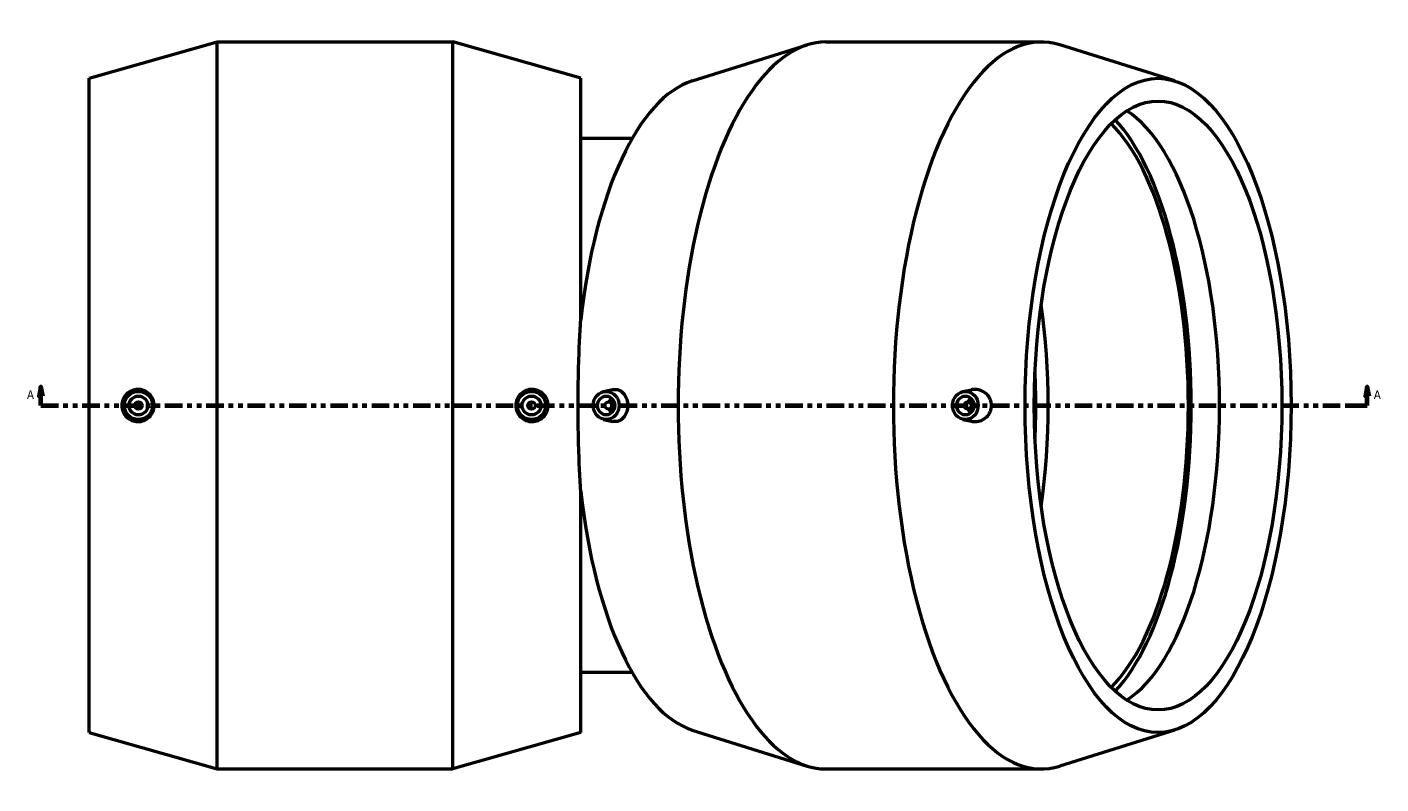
# Model space of a CAD drawing. Header units: inches. Extents: x -9.5 to 80.8, y -34.7 to 60.7.
# Tile 5 of 6: x 12.3 to 40.6, y 33.3 to 49.2. Entities that reach past the tile are written whole.
import ezdxf

# ---------------------------------------------------------------- set-up
doc = ezdxf.new("R2010")
doc.units = ezdxf.units.IN
doc.header["$MEASUREMENT"] = 0
doc.linetypes.add('DOUBLE_DASH_CHAIN', pattern=[1.2403, 0.6614, -0.0827, 0.1654, -0.0827, 0.1654, -0.0827])
doc.layers.add('Section Line (ANSI)', color=7, linetype='DOUBLE_DASH_CHAIN', lineweight=70)
doc.layers.add('Visible (ANSI)', color=7, linetype='Continuous', lineweight=50)
doc.styles.add('Label Text (ANSI)', font='tahoma.ttf')

# ---------------------------------------------------------------- blocks, each defined once
blk = doc.blocks.new('2dTransSection0')
at = {"layer": 'Section Line (ANSI)', "linetype": 'Continuous'}
for p, q in [((12.561, 41.64), (12.522, 41.444)), ((12.561, 41.444), (12.561, 41.64)), ((12.6, 41.444), (12.561, 41.64)), ((40.305, 41.64), (40.266, 41.444)), ((40.305, 41.444), (40.305, 41.64)), ((40.344, 41.444), (40.305, 41.64)), ((12.522, 41.444), (12.6, 41.444)), ((12.561, 41.247), (12.561, 41.444)), ((40.266, 41.444), (40.344, 41.444)), ((40.305, 41.247), (40.305, 41.444)), ((12.561, 41.247), (12.927, 41.247)), ((39.939, 41.247), (40.305, 41.247))]:
    blk.add_line(p, q, dxfattribs=at)
at = {"layer": 'Section Line (ANSI)', "linetype": 'DOUBLE_DASH_CHAIN', "ltscale": 0.551849}
blk.add_line((12.561, 41.247), (40.305, 41.247), dxfattribs=at)
at = {"layer": 'Section Line (ANSI)', "linetype": 'Continuous', "flags": 128}
for points in [[(12.6, 41.444), (12.561, 41.64), (12.522, 41.444), (12.6, 41.444)], [(40.344, 41.444), (40.305, 41.64), (40.266, 41.444), (40.344, 41.444)]]:
    blk.add_lwpolyline(points, dxfattribs=at)
at = {"layer": 'Section Line (ANSI)'}
for points in [[(12.6, 41.444), (12.561, 41.64), (12.522, 41.444), (12.6, 41.444)], [(40.344, 41.444), (40.305, 41.64), (40.266, 41.444), (40.344, 41.444)]]:
    blk.add_solid(points, dxfattribs=at)
at = {"layer": 'Section Line (ANSI)', "char_height": 0.18, "attachment_point": 7, "style": 'Label Text (ANSI)'}
for insert in [(12.271, 41.385), (40.442, 41.385)]:
    blk.add_mtext('A', dxfattribs=dict(at, insert=insert))

msp = doc.modelspace()

# ---------------------------------------------------------------- linework, layer by layer
at = {"layer": 'Visible (ANSI)'}
for p, q in [((13.572, 48.087), (16.247, 48.847)), ((16.247, 33.647), (16.247, 48.847)), ((16.247, 48.847), (21.177, 48.847)), ((21.177, 33.647), (21.177, 48.847)), ((23.852, 48.087), (21.177, 48.847)), ((26.185, 48.032), (28.59, 48.786)), ((28.981, 48.847), (33.484, 48.847)), ((36.28, 48.032), (33.875, 48.786)), ((13.572, 34.407), (13.572, 48.087)), ((23.852, 43.037), (23.852, 48.087)), ((24.931, 46.832), (23.852, 46.832)), ((24.332, 41.536), (24.525, 41.579)), ((31.845, 41.536), (32.023, 41.575)), ((24.433, 41.325), (24.55, 41.325)), ((24.433, 41.168), (24.55, 41.168)), ((32.063, 41.325), (31.946, 41.325)), ((32.063, 41.168), (31.946, 41.168)), ((24.332, 40.957), (24.525, 40.915)), ((31.845, 40.957), (32.023, 40.918)), ((23.852, 34.407), (23.852, 39.456)), ((24.931, 35.662), (23.852, 35.662)), ((13.572, 34.407), (16.247, 33.647)), ((23.852, 34.407), (21.177, 33.647)), ((26.185, 34.462), (28.59, 33.708)), ((36.28, 34.462), (33.875, 33.708)), ((16.247, 33.647), (21.177, 33.647)), ((28.981, 33.647), (33.484, 33.647))]:
    msp.add_line(p, q, dxfattribs=at)
for centre, radius in [((14.6, 41.247), 0.295), ((14.6, 41.247), 0.197), ((22.824, 41.247), 0.295), ((22.824, 41.247), 0.197), ((14.6, 41.247), 0.0787), ((22.824, 41.247), 0.0787)]:
    msp.add_circle(centre, radius, dxfattribs=at)
for centre, major_axis, ratio, start_param, end_param in [((33.484, 41.247), (0, 7.6), 0.406737, 6.156351, 9.551613), ((28.981, 41.247), (0, 7.6), 0.406737, 0, 3.141593), ((26.537, 41.247), (0, 6.84), 0.406737, 0.126835, 1.305939), ((34.625, 41.247), (0, -6.366), 0.406737, 0.254406, 2.887186), ((33.973, 41.247), (0, -6.366), 0.406737, 0.387102, 2.754491), ((33.973, 41.247), (0, 6.518), 0.406737, 3.553004, 5.871774), ((31.041, 41.247), (0, 6.366), 0.406737, 4.375435, 5.049343), ((31.041, 41.247), (0, 5.73), 0.406737, 4.591538, 4.83324), ((24.609, 41.247), (0, 0.197), 0.913545, 0.672981, 1.159279), ((32.122, 41.247), (0, -0.197), 0.913545, 3.814574, 4.300872), ((24.609, 41.247), (0, 0.197), 0.913545, 1.982313, 2.468611), ((32.122, 41.247), (0, -0.197), 0.913545, 5.123906, 5.610204), ((26.537, 41.247), (0, -6.84), 0.406737, 4.977246, 6.156351)]:
    msp.add_ellipse(centre, major_axis=major_axis, ratio=ratio, start_param=start_param, end_param=end_param, dxfattribs=at)
for centre, major_axis, ratio in [((35.928, 41.247), (0, 6.84), 0.406737), ((35.928, 41.247), (0, 6.366), 0.406737), ((24.385, 41.247), (0, -0.295), 0.913545), ((24.385, 41.247), (0, 0.197), 0.913545), ((31.898, 41.247), (0, -0.295), 0.913545), ((31.898, 41.247), (0, -0.197), 0.913545), ((24.433, 41.247), (0, -0.0787), 0.913545), ((31.946, 41.247), (0, -0.0787), 0.913545)]:
    msp.add_ellipse(centre, major_axis=major_axis, ratio=ratio, dxfattribs=at)
for points, knots in [([(23.852, 39.456), (23.842, 39.616), (23.834, 39.777), (23.807, 40.376), (23.798, 40.818), (23.798, 41.247), (23.798, 41.675), (23.807, 42.117), (23.834, 42.716), (23.842, 42.878), (23.852, 43.037)], [-4.471462, -4.471462, -4.471462, -4.471462, -3.265186, -3.265186, 0, 0, 0, 3.265186, 3.265186, 4.471462, 4.471462, 4.471462, 4.471462]), ([(14.587, 40.91), (14.545, 40.91), (14.501, 40.919), (14.419, 40.954), (14.381, 40.98), (14.323, 41.04), (14.297, 41.078), (14.263, 41.16), (14.255, 41.205), (14.255, 41.289), (14.263, 41.334), (14.297, 41.416), (14.323, 41.453), (14.381, 41.513), (14.419, 41.539), (14.501, 41.574), (14.545, 41.583), (14.63, 41.584), (14.675, 41.576), (14.76, 41.542), (14.799, 41.516), (14.859, 41.456), (14.885, 41.418), (14.919, 41.335), (14.928, 41.289), (14.928, 41.204), (14.919, 41.159), (14.885, 41.075), (14.859, 41.038), (14.799, 40.978), (14.76, 40.951), (14.675, 40.917), (14.63, 40.909), (14.587, 40.91)], [0, 0, 0, 0, 0.328912, 0.328912, 0.657825, 0.657825, 0.978364, 0.978364, 1.298902, 1.298902, 1.619441, 1.619441, 1.939979, 1.939979, 2.268892, 2.268892, 2.597804, 2.597804, 2.936887, 2.936887, 3.27597, 3.27597, 3.601923, 3.601923, 3.927876, 3.927876, 4.253829, 4.253829, 4.579782, 4.579782, 4.918865, 4.918865, 5.257948, 5.257948, 5.257948, 5.257948]), ([(22.837, 40.91), (22.794, 40.909), (22.748, 40.917), (22.664, 40.951), (22.625, 40.978), (22.565, 41.038), (22.539, 41.075), (22.504, 41.159), (22.496, 41.204), (22.496, 41.289), (22.504, 41.335), (22.539, 41.418), (22.565, 41.456), (22.625, 41.516), (22.664, 41.542), (22.748, 41.576), (22.794, 41.584), (22.878, 41.583), (22.923, 41.574), (23.005, 41.539), (23.042, 41.513), (23.101, 41.453), (23.127, 41.416), (23.16, 41.334), (23.169, 41.289), (23.169, 41.205), (23.16, 41.16), (23.127, 41.078), (23.101, 41.04), (23.042, 40.98), (23.005, 40.954), (22.923, 40.919), (22.878, 40.91), (22.837, 40.91)], [0, 0, 0, 0, 0.339083, 0.339083, 0.678166, 0.678166, 1.004119, 1.004119, 1.330072, 1.330072, 1.656025, 1.656025, 1.981978, 1.981978, 2.321061, 2.321061, 2.660144, 2.660144, 2.989057, 2.989057, 3.317969, 3.317969, 3.638508, 3.638508, 3.959046, 3.959046, 4.279585, 4.279585, 4.600123, 4.600123, 4.929036, 4.929036, 5.257948, 5.257948, 5.257948, 5.257948]), ([(24.525, 41.579), (24.54, 41.582), (24.554, 41.583), (24.602, 41.584), (24.639, 41.576), (24.705, 41.542), (24.736, 41.516), (24.783, 41.456), (24.803, 41.418), (24.83, 41.335), (24.837, 41.289), (24.837, 41.204), (24.83, 41.159), (24.803, 41.075), (24.783, 41.038), (24.736, 40.978), (24.705, 40.951), (24.639, 40.917), (24.602, 40.909), (24.568, 40.91)], [2.459098, 2.459098, 2.459098, 2.459098, 2.597804, 2.597804, 2.936887, 2.936887, 3.27597, 3.27597, 3.601923, 3.601923, 3.927876, 3.927876, 4.253829, 4.253829, 4.579782, 4.579782, 4.918865, 4.918865, 5.257948, 5.257948, 5.257948, 5.257948]), ([(32.105, 40.91), (32.147, 40.91), (32.193, 40.919), (32.277, 40.954), (32.315, 40.98), (32.375, 41.04), (32.4, 41.078), (32.435, 41.16), (32.443, 41.205), (32.443, 41.289), (32.435, 41.334), (32.4, 41.416), (32.375, 41.453), (32.315, 41.513), (32.277, 41.539), (32.193, 41.574), (32.147, 41.583), (32.078, 41.584), (32.051, 41.581), (32.023, 41.575)], [0, 0, 0, 0, 0.328912, 0.328912, 0.657825, 0.657825, 0.978364, 0.978364, 1.298902, 1.298902, 1.619441, 1.619441, 1.939979, 1.939979, 2.268892, 2.268892, 2.597804, 2.597804, 2.801108, 2.801108, 2.801108, 2.801108])]:
    msp.add_open_spline(points, degree=3, knots=knots, dxfattribs=at)
for points in [[(24.568, 40.91), (24.554, 40.91), (24.54, 40.912), (24.525, 40.915)], [(32.023, 40.918), (32.051, 40.912), (32.078, 40.909), (32.105, 40.91)]]:
    msp.add_open_spline(points, degree=3, dxfattribs=at)

# ---------------------------------------------------------------- block references
at = {"layer": 'Section Line (ANSI)'}
msp.add_blockref('2dTransSection0', (0, 0), dxfattribs=at)

doc.saveas('drawing.dxf')
